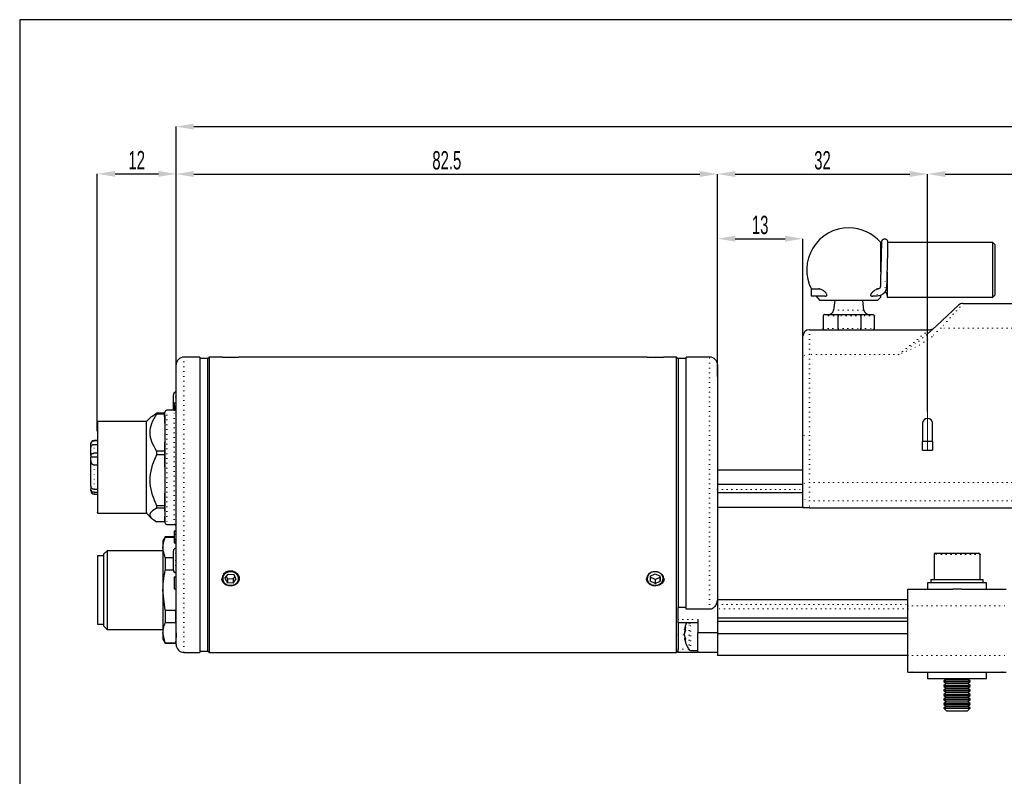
# Model space of a CAD drawing. Header units: millimetres. Extents: x 113 to 1343, y 162 to 690.
# Tile 7 of 46: x 113 to 263, y 573 to 688. Entities that reach past the tile are written whole.
import ezdxf

# ---------------------------------------------------------------- set-up
doc = ezdxf.new("R2010")
doc.units = ezdxf.units.MM
doc.header["$PDSIZE"] = -1
doc.linetypes.add('DOT2', pattern=[0.635, 0, -0.635])
doc.layers.add('LINEE_SOTTILI', color=7, linetype='Continuous')
doc.styles.add('SLDTEXTSTYLE2', font='TXT', dxfattribs={"width": 0.605})
doc.dimstyles.new('SLDDIMSTYLE0', dxfattribs={"dimtxt": 2.8, "dimasz": 2.7, "dimexe": 0, "dimexo": 0.0625, "dimgap": 0.7, "dimtad": 1, "dimrnd": 1e-09, "dimzin": 12, "dimdsep": 46, "dimtxsty": 'SLDTEXTSTYLE2', "dimsah": 1, "dimcen": 0.09, "dimadec": 0, "dimazin": 3, "dimtfac": 1, "dimtdec": 3, "dimtofl": 0, "dimtmove": 0, "dimatfit": 3, "dimfxl": 1, "dimfrac": 2, "dimtolj": 1, "dimtzin": 12, "dimarcsym": 0})

# ---------------------------------------------------------------- blocks, each defined once
blk = doc.blocks.new('*D182')
at = {"layer": 'Defpoints', "color": 0}
for p in [(351.47, 664.76), (251.47, 628.52), (351.47, 628.52)]:
    blk.add_point(p, dxfattribs=at)
at = {"layer": 'LINEE_SOTTILI', "color": 0, "lineweight": -2}
for p, q in [((251.47, 628.59), (251.47, 664.76)), ((254.17, 664.76), (348.77, 664.76)), ((351.47, 628.59), (351.47, 664.76))]:
    blk.add_line(p, q, dxfattribs=at)
at = {"layer": 'LINEE_SOTTILI', "color": 0}
for points in [[(254.17, 665.21), (254.17, 664.31), (251.47, 664.76)], [(348.77, 664.31), (348.77, 665.21), (351.47, 664.76)]]:
    blk.add_solid(points, dxfattribs=at)
at = {"layer": 'LINEE_SOTTILI', "color": 0, "insert": (301.47, 668.26), "char_height": 2.8, "attachment_point": 2, "style": 'SLDTEXTSTYLE2'}
blk.add_mtext('\\A1;100', dxfattribs=at)
blk = doc.blocks.new('*D183')
at = {"layer": 'Defpoints', "color": 0}
for p in [(251.47, 664.76), (219.47, 635.67), (251.47, 628.52)]:
    blk.add_point(p, dxfattribs=at)
at = {"layer": 'LINEE_SOTTILI', "color": 0, "lineweight": -2}
for p, q in [((219.47, 635.73), (219.47, 664.76)), ((222.17, 664.76), (248.77, 664.76)), ((251.47, 628.59), (251.47, 664.76))]:
    blk.add_line(p, q, dxfattribs=at)
at = {"layer": 'LINEE_SOTTILI', "color": 0}
for points in [[(222.17, 665.21), (222.17, 664.31), (219.47, 664.76)], [(248.77, 664.31), (248.77, 665.21), (251.47, 664.76)]]:
    blk.add_solid(points, dxfattribs=at)
at = {"layer": 'LINEE_SOTTILI', "color": 0, "insert": (235.47, 668.26), "char_height": 2.8, "attachment_point": 2, "style": 'SLDTEXTSTYLE2'}
blk.add_mtext('\\A1;32', dxfattribs=at)
blk = doc.blocks.new('*D185')
at = {"layer": 'Defpoints', "color": 0}
for p in [(136.97, 664.79), (136.97, 635.67), (124.97, 625.53)]:
    blk.add_point(p, dxfattribs=at)
at = {"layer": 'LINEE_SOTTILI', "color": 0, "lineweight": -2}
for p, q in [((124.97, 625.59), (124.97, 664.79)), ((127.67, 664.79), (134.27, 664.79)), ((136.97, 635.73), (136.97, 664.79))]:
    blk.add_line(p, q, dxfattribs=at)
at = {"layer": 'LINEE_SOTTILI', "color": 0}
for points in [[(127.67, 665.24), (127.67, 664.34), (124.97, 664.79)], [(134.27, 664.34), (134.27, 665.24), (136.97, 664.79)]]:
    blk.add_solid(points, dxfattribs=at)
at = {"layer": 'LINEE_SOTTILI', "color": 0, "insert": (130.97, 668.29), "char_height": 2.8, "attachment_point": 2, "style": 'SLDTEXTSTYLE2'}
blk.add_mtext('\\A1;12', dxfattribs=at)
blk = doc.blocks.new('*D186')
at = {"layer": 'Defpoints', "color": 0}
for p in [(219.47, 664.76), (136.97, 635.67), (219.47, 633.87)]:
    blk.add_point(p, dxfattribs=at)
at = {"layer": 'LINEE_SOTTILI', "color": 0, "lineweight": -2}
for p, q in [((136.97, 635.73), (136.97, 664.76)), ((139.67, 664.76), (216.77, 664.76)), ((219.47, 633.93), (219.47, 664.76))]:
    blk.add_line(p, q, dxfattribs=at)
at = {"layer": 'LINEE_SOTTILI', "color": 0}
for points in [[(139.67, 665.21), (139.67, 664.31), (136.97, 664.76)], [(216.77, 664.31), (216.77, 665.21), (219.47, 664.76)]]:
    blk.add_solid(points, dxfattribs=at)
at = {"layer": 'LINEE_SOTTILI', "color": 0, "insert": (178.22, 668.26), "char_height": 2.8, "attachment_point": 2, "style": 'SLDTEXTSTYLE2'}
blk.add_mtext('\\A1;82.5', dxfattribs=at)
blk = doc.blocks.new('*D187')
at = {"layer": 'Defpoints', "color": 0}
for p in [(422.47, 671.99), (136.97, 635.67), (422.47, 619.54)]:
    blk.add_point(p, dxfattribs=at)
at = {"layer": 'LINEE_SOTTILI', "color": 0, "lineweight": -2}
for p, q in [((136.97, 635.73), (136.97, 671.99)), ((139.67, 671.99), (419.77, 671.99)), ((422.47, 619.6), (422.47, 671.99))]:
    blk.add_line(p, q, dxfattribs=at)
at = {"layer": 'LINEE_SOTTILI', "color": 0}
for points in [[(139.67, 672.44), (139.67, 671.54), (136.97, 671.99)], [(419.77, 671.54), (419.77, 672.44), (422.47, 671.99)]]:
    blk.add_solid(points, dxfattribs=at)
at = {"layer": 'LINEE_SOTTILI', "color": 0, "insert": (279.72, 675.49), "char_height": 2.8, "attachment_point": 2, "style": 'SLDTEXTSTYLE2'}
blk.add_mtext('\\A1;285.5', dxfattribs=at)
blk = doc.blocks.new('*D188')
at = {"layer": 'Defpoints', "color": 0}
for p in [(232.47, 654.91), (232.47, 640.04), (219.47, 635.67)]:
    blk.add_point(p, dxfattribs=at)
at = {"layer": 'LINEE_SOTTILI', "color": 0, "lineweight": -2}
for p, q in [((219.47, 635.73), (219.47, 654.91)), ((222.17, 654.91), (229.77, 654.91)), ((232.47, 640.1), (232.47, 654.91))]:
    blk.add_line(p, q, dxfattribs=at)
at = {"layer": 'LINEE_SOTTILI', "color": 0}
for points in [[(222.17, 655.36), (222.17, 654.46), (219.47, 654.91)], [(229.77, 654.46), (229.77, 655.36), (232.47, 654.91)]]:
    blk.add_solid(points, dxfattribs=at)
at = {"layer": 'LINEE_SOTTILI', "color": 0, "insert": (225.97, 658.41), "char_height": 2.8, "attachment_point": 2, "style": 'SLDTEXTSTYLE2'}
blk.add_mtext('\\A1;13', dxfattribs=at)

msp = doc.modelspace()

# ---------------------------------------------------------------- linework, layer by layer
at = {"color": 7, "linetype": 'Continuous', "lineweight": 25}
for p, q in [((244.345, 650.164), (244.345, 654.314)), ((261.423, 654.314), (245.446, 654.314)), ((261.723, 654.014), (261.423, 654.314)), ((261.423, 650.164), (261.423, 654.314)), ((261.723, 654.014), (261.723, 650.164)), ((244.345, 649.838), (244.345, 650.164)), ((245.345, 649.826), (245.345, 646.014)), ((261.423, 646.014), (261.423, 650.164)), ((261.723, 650.164), (261.723, 646.314)), ((244.311, 648.593), (244.285, 647.636)), ((245.284, 647.609), (245.311, 648.565)), ((235, 647.214), (233.76, 647.214)), ((233.76, 647.214), (233.76, 646.214)), ((233.76, 646.214), (235.852, 646.214)), ((234.437, 646.214), (235.075, 645.514)), ((243.87, 645.514), (235.075, 645.514)), ((237.332, 645.514), (237.157, 644.042)), ((241.789, 644.042), (241.614, 645.514)), ((243.093, 646.214), (243.785, 646.214)), ((244.345, 646.014), (244.345, 646.264)), ((245.345, 646.014), (261.423, 646.014)), ((261.423, 646.014), (261.723, 646.314)), ((252.823, 641.642), (256.185, 644.769)), ((256.866, 645.037), (269.473, 645.037)), ((235.573, 643.137), (235.573, 641.237)), ((235.773, 643.337), (237.9, 643.337)), ((237.859, 641.237), (237.859, 643.137)), ((237.9, 643.337), (241.245, 643.337)), ((241.245, 643.337), (243.173, 643.337)), ((241.298, 643.137), (241.298, 641.237)), ((243.373, 641.237), (243.373, 643.137)), ((233.473, 641.037), (251.78, 641.037)), ((251.424, 640.34), (252.823, 641.642)), ((232.473, 636.91), (232.473, 640.037)), ((140.573, 636.867), (138.173, 636.867)), ((140.573, 636.867), (140.573, 591.867)), ((141.773, 636.667), (140.573, 636.667)), ((142.023, 636.867), (141.773, 636.617)), ((141.773, 636.667), (141.773, 592.067)), ((144.038, 636.867), (142.023, 636.867)), ((142.023, 636.867), (142.023, 614.367)), ((144.053, 636.867), (146.492, 636.867)), ((208.738, 636.867), (146.523, 636.867)), ((208.753, 636.867), (211.146, 636.867)), ((211.146, 636.867), (211.192, 636.867)), ((213.223, 636.867), (211.223, 636.867)), ((213.473, 636.617), (213.223, 636.867)), ((213.223, 591.867), (213.223, 636.867)), ((214.673, 636.667), (213.473, 636.667)), ((213.473, 636.667), (213.473, 598.731)), ((218.273, 636.867), (214.673, 636.867)), ((214.673, 598.447), (214.673, 636.867)), ((232.473, 624.937), (232.473, 636.91)), ((136.973, 593.067), (136.973, 635.667)), ((219.473, 635.667), (219.473, 600.193)), ((136.573, 629.617), (136.573, 631.143)), ((136.952, 631.542), (136.973, 631.543)), ((136.673, 628.767), (135.573, 628.767)), ((136.573, 628.767), (136.573, 629.617)), ((136.673, 629.886), (136.973, 629.886)), ((136.673, 629.444), (136.973, 629.444)), ((136.673, 629.356), (136.973, 629.356)), ((136.673, 629.155), (136.973, 629.155)), ((136.673, 628.792), (136.794, 628.792)), ((133.248, 627.837), (132.473, 627.062)), ((133.254, 627.831), (133.978, 628.346)), ((133.978, 628.346), (133.978, 628.198)), ((135.185, 628.346), (133.978, 628.346)), ((135.185, 628.198), (133.978, 628.198)), ((135.185, 628.346), (135.185, 628.198)), ((135.229, 627.831), (135.185, 628.346)), ((135.185, 628.198), (135.273, 625.37)), ((135.273, 627.567), (135.249, 627.833)), ((135.273, 628.29), (135.273, 628.467)), ((135.273, 628.045), (135.273, 611.667)), ((251.523, 627.508), (251.423, 627.508)), ((132.473, 627.067), (124.973, 627.067)), ((250.723, 626.859), (250.723, 624.019)), ((252.223, 624.019), (252.223, 626.859)), ((124.973, 624.142), (124.473, 624.142)), ((135.273, 625.37), (135.185, 622.541)), ((232.473, 617.396), (232.473, 624.937)), ((123.973, 623.123), (123.973, 623.489)), ((124.973, 624.122), (124.473, 624.122)), ((124.473, 623.527), (124.973, 623.527)), ((250.723, 622.684), (250.723, 624.019)), ((252.223, 624.019), (250.723, 624.019)), ((250.723, 622.684), (252.223, 622.684)), ((252.223, 624.019), (252.223, 622.684)), ((123.973, 621.854), (123.973, 621.64)), ((123.973, 621.099), (123.973, 621.64)), ((124.973, 621.64), (123.973, 621.64)), ((124.973, 622.219), (124.473, 622.219)), ((135.185, 622.541), (133.978, 622.541)), ((133.978, 622.541), (133.978, 621.989)), ((135.185, 621.989), (133.978, 621.989)), ((135.185, 622.541), (135.185, 621.989)), ((135.185, 621.989), (135.273, 618.125)), ((124.473, 620.466), (124.973, 620.466)), ((232.473, 619.637), (219.473, 619.637)), ((135.273, 618.125), (135.185, 614.262)), ((123.973, 616.928), (123.973, 616.717)), ((124.473, 616.751), (124.973, 616.751)), ((232.473, 617.452), (219.473, 617.452)), ((232.473, 615.859), (232.473, 617.396)), ((124.473, 616.274), (124.973, 616.274)), ((124.473, 615.992), (124.973, 615.992)), ((232.473, 616.187), (219.473, 616.187)), ((232.473, 614.067), (232.473, 615.859)), ((133.978, 614.262), (135.185, 614.262)), ((133.978, 614.262), (133.978, 613.857)), ((135.185, 613.857), (133.978, 613.857)), ((135.185, 614.262), (135.185, 613.857)), ((135.185, 613.857), (135.273, 612.822)), ((142.023, 614.367), (142.023, 591.867)), ((232.481, 613.972), (219.473, 613.972)), ((233.473, 613.887), (232.502, 613.887)), ((233.473, 613.887), (269.473, 613.887)), ((124.973, 613.067), (132.473, 613.067)), ((132.473, 613.071), (133.248, 612.296)), ((135.229, 612.302), (135.185, 611.787)), ((135.249, 612.3), (135.273, 612.567)), ((135.185, 611.787), (133.978, 611.787)), ((135.573, 611.367), (136.673, 611.367)), ((135.319, 609.467), (134.973, 608.867)), ((136.673, 609.467), (135.319, 609.467)), ((135.319, 609.467), (135.319, 609.391)), ((136.673, 609.391), (135.319, 609.391)), ((136.673, 610.39), (136.973, 610.39)), ((136.673, 610.367), (136.973, 610.367)), ((136.673, 609.87), (136.973, 609.87)), ((136.673, 609.131), (136.973, 609.131)), ((134.973, 608.867), (134.973, 607.862)), ((134.973, 607.862), (134.973, 601.367)), ((136.673, 608.797), (136.673, 608.567)), ((136.673, 608.797), (136.973, 608.797)), ((136.673, 608.567), (136.973, 608.567)), ((136.673, 608.544), (136.973, 608.544)), ((136.973, 607.743), (136.952, 607.742)), ((125.973, 606.567), (124.973, 606.567)), ((124.973, 606.567), (124.973, 596.167)), ((126.473, 607.367), (125.973, 606.867)), ((125.973, 595.867), (125.973, 606.867)), ((134.973, 607.367), (126.473, 607.367)), ((126.473, 607.367), (126.473, 595.367)), ((135.319, 606.332), (135.319, 604.426)), ((135.319, 606.332), (136.573, 606.332)), ((136.573, 605.867), (136.573, 607.343)), ((252.473, 606.787), (252.473, 602.987)), ((252.673, 606.987), (259.234, 606.987)), ((259.234, 606.987), (259.273, 606.987)), ((259.473, 602.987), (259.473, 606.787)), ((136.573, 604.391), (136.573, 605.867)), ((136.573, 604.426), (135.319, 604.426)), ((136.673, 603.367), (136.673, 601.567)), ((136.673, 603.367), (136.973, 603.367)), ((136.952, 603.991), (136.973, 603.99)), ((144.409, 603.173), (144.897, 603.793)), ((144.409, 603.173), (144.784, 602.497)), ((144.605, 603.421), (144.784, 603.097)), ((144.897, 603.793), (145.761, 603.736)), ((145.648, 603.041), (145.941, 603.412)), ((146.136, 603.06), (145.761, 603.736)), ((209.228, 603.5), (209.217, 602.75)), ((209.962, 602.967), (209.226, 603.345)), ((209.228, 603.5), (209.984, 603.867)), ((209.962, 602.967), (210.717, 603.333)), ((209.984, 603.867), (210.728, 603.483)), ((210.717, 603.333), (210.719, 603.488)), ((210.717, 602.733), (210.728, 603.483)), ((210.717, 603.333), (210.717, 602.733)), ((144.784, 603.097), (144.784, 602.497)), ((145.648, 603.041), (144.784, 603.097)), ((145.648, 602.441), (144.784, 602.497)), ((145.648, 602.441), (146.136, 603.06)), ((145.648, 603.041), (145.648, 602.441)), ((209.962, 602.367), (209.217, 602.75)), ((209.962, 602.967), (209.962, 602.367)), ((209.962, 602.367), (210.717, 602.733)), ((251.473, 602.487), (251.473, 601.487)), ((251.513, 602.487), (251.473, 602.487)), ((260.473, 602.487), (251.513, 602.487)), ((251.973, 602.987), (251.973, 602.487)), ((251.973, 602.987), (259.973, 602.987)), ((259.973, 602.487), (259.973, 602.987)), ((260.473, 601.487), (260.473, 602.487)), ((135.319, 598.307), (134.973, 601.367)), ((134.973, 601.367), (134.973, 594.871)), ((136.673, 601.567), (136.973, 601.567)), ((219.473, 600.193), (219.473, 596.643)), ((248.473, 598.987), (248.473, 601.487)), ((248.473, 601.487), (255.304, 601.487)), ((256.642, 601.487), (255.304, 601.487)), ((256.642, 601.487), (263.473, 601.487)), ((214.673, 598.731), (213.473, 598.731)), ((213.473, 596.867), (213.473, 598.731)), ((248.473, 599.876), (219.473, 599.876)), ((248.473, 591.387), (248.473, 598.987)), ((135.319, 598.307), (136.941, 598.307)), ((135.319, 598.307), (135.319, 596.401)), ((136.941, 596.401), (136.941, 598.307)), ((218.273, 598.447), (214.673, 598.447)), ((124.973, 596.167), (125.973, 596.167)), ((125.973, 595.867), (126.473, 595.367)), ((136.941, 596.401), (135.319, 596.401)), ((213.473, 596.367), (213.473, 596.867)), ((216.473, 596.367), (213.473, 596.367)), ((213.473, 596.35), (213.473, 594.309)), ((216.473, 596.867), (216.473, 594.867)), ((248.473, 597.093), (219.473, 597.093)), ((219.473, 596.643), (219.473, 596.588)), ((248.473, 596.588), (219.473, 596.588)), ((219.473, 596.588), (219.473, 594.683)), ((126.473, 595.367), (134.973, 595.367)), ((135.319, 593.342), (134.973, 594.871)), ((134.973, 594.871), (134.973, 593.867)), ((136.973, 594.871), (136.941, 593.342)), ((213.473, 594.309), (213.473, 592.367)), ((214.427, 595.316), (214.427, 595.344)), ((214.427, 595.316), (214.575, 595.308)), ((214.427, 594.875), (214.427, 594.742)), ((214.427, 594.498), (214.427, 594.742)), ((219.473, 594.867), (216.473, 594.867)), ((216.473, 591.867), (216.473, 594.867)), ((248.473, 594.683), (219.473, 594.683)), ((219.473, 594.683), (219.473, 591.387)), ((134.973, 593.867), (135.319, 593.267)), ((135.319, 593.342), (136.941, 593.342)), ((135.319, 593.342), (135.319, 593.267)), ((135.319, 593.267), (136.941, 593.267)), ((136.941, 593.267), (136.973, 593.867)), ((136.941, 593.267), (136.941, 593.342)), ((214.427, 594.057), (214.553, 594.064)), ((214.427, 594.057), (214.427, 594.03)), ((214.56, 594.041), (214.427, 594.032)), ((138.173, 591.867), (140.573, 591.867)), ((140.573, 592.067), (141.773, 592.067)), ((141.773, 592.117), (142.023, 591.867)), ((142.023, 591.867), (213.223, 591.867)), ((213.223, 591.867), (213.473, 592.117)), ((213.473, 591.867), (213.473, 592.367)), ((216.473, 591.867), (213.473, 591.867)), ((215.368, 592.187), (216.473, 592.187)), ((219.473, 591.867), (216.473, 591.867)), ((248.473, 591.387), (219.473, 591.387)), ((248.473, 588.887), (248.473, 591.387)), ((248.473, 588.887), (255.304, 588.887)), ((249.092, 588.855), (249.075, 588.887)), ((249.152, 588.887), (249.092, 588.855)), ((251.473, 588.887), (251.473, 587.887)), ((255.304, 588.887), (256.642, 588.887)), ((256.642, 588.887), (263.473, 588.887)), ((260.473, 587.887), (260.473, 588.887)), ((262.854, 588.855), (262.794, 588.887)), ((262.871, 588.887), (262.854, 588.855)), ((251.473, 587.887), (260.473, 587.887)), ((254.363, 587.806), (253.973, 587.533)), ((253.973, 587.533), (253.973, 587.39)), ((253.973, 587.533), (255.666, 587.533)), ((253.973, 587.39), (254.363, 587.117)), ((253.973, 587.39), (255.666, 587.39)), ((254.363, 587.117), (253.973, 586.844)), ((253.973, 586.844), (253.973, 586.702)), ((253.973, 586.844), (255.666, 586.844)), ((253.973, 586.702), (254.363, 586.429)), ((253.973, 586.702), (255.666, 586.702)), ((254.247, 587.887), (254.363, 587.806)), ((254.363, 587.806), (255.726, 587.806)), ((254.363, 587.117), (255.726, 587.117)), ((255.666, 587.533), (257.973, 587.533)), ((255.666, 587.39), (257.973, 587.39)), ((255.666, 586.844), (257.973, 586.844)), ((255.666, 586.702), (257.973, 586.702)), ((255.726, 587.806), (257.583, 587.806)), ((255.726, 587.117), (257.583, 587.117)), ((257.583, 587.806), (257.698, 587.887)), ((257.973, 587.533), (257.583, 587.806)), ((257.583, 587.117), (257.973, 587.39)), ((257.973, 586.844), (257.583, 587.117)), ((257.583, 586.429), (257.973, 586.702)), ((257.973, 587.39), (257.973, 587.533)), ((257.973, 586.702), (257.973, 586.844)), ((254.363, 586.429), (253.973, 586.156)), ((253.973, 586.156), (253.973, 586.014)), ((253.973, 586.156), (255.666, 586.156)), ((253.973, 586.014), (254.363, 585.74)), ((253.973, 586.014), (255.666, 586.014)), ((254.363, 585.74), (253.973, 585.467)), ((253.973, 585.467), (253.973, 585.325)), ((253.973, 585.467), (255.666, 585.467)), ((253.973, 585.325), (254.363, 585.052)), ((253.973, 585.325), (255.666, 585.325)), ((254.363, 586.429), (255.726, 586.429)), ((254.363, 585.74), (255.726, 585.74)), ((255.666, 586.156), (257.973, 586.156)), ((255.666, 586.014), (257.973, 586.014)), ((255.666, 585.467), (257.973, 585.467)), ((255.666, 585.325), (257.973, 585.325)), ((255.726, 586.429), (257.583, 586.429)), ((255.726, 585.74), (257.583, 585.74)), ((257.973, 586.156), (257.583, 586.429)), ((257.583, 585.74), (257.973, 586.014)), ((257.973, 585.467), (257.583, 585.74)), ((257.583, 585.052), (257.973, 585.325)), ((257.973, 586.014), (257.973, 586.156)), ((257.973, 585.325), (257.973, 585.467)), ((254.363, 585.052), (253.973, 584.779)), ((253.973, 584.779), (253.973, 584.637)), ((253.973, 584.779), (255.666, 584.779)), ((253.973, 584.637), (254.363, 584.364)), ((253.973, 584.637), (255.666, 584.637)), ((254.363, 584.364), (253.973, 584.09)), ((253.973, 584.09), (253.973, 583.948)), ((253.973, 584.09), (255.666, 584.09)), ((253.973, 583.948), (254.363, 583.675)), ((253.973, 583.948), (255.666, 583.948)), ((254.363, 583.675), (253.973, 583.402)), ((254.363, 585.052), (255.726, 585.052)), ((254.363, 584.364), (255.726, 584.364)), ((254.363, 583.675), (255.726, 583.675)), ((255.666, 584.779), (257.973, 584.779)), ((255.666, 584.637), (257.973, 584.637)), ((255.666, 584.09), (257.973, 584.09)), ((255.666, 583.948), (257.973, 583.948)), ((255.726, 585.052), (257.583, 585.052)), ((255.726, 584.364), (257.583, 584.364)), ((255.726, 583.675), (257.583, 583.675)), ((257.973, 584.779), (257.583, 585.052)), ((257.583, 584.364), (257.973, 584.637)), ((257.973, 584.09), (257.583, 584.364)), ((257.583, 583.675), (257.973, 583.948)), ((257.973, 583.402), (257.583, 583.675)), ((257.973, 584.637), (257.973, 584.779)), ((257.973, 583.948), (257.973, 584.09)), ((253.973, 583.402), (253.973, 583.377)), ((253.973, 583.402), (255.666, 583.402)), ((253.973, 583.377), (254.363, 582.987)), ((253.973, 583.377), (257.949, 583.377)), ((254.363, 582.987), (257.564, 582.987)), ((255.666, 583.402), (257.973, 583.402)), ((257.564, 582.987), (257.583, 582.987)), ((257.583, 582.987), (257.973, 583.377)), ((257.949, 583.377), (257.973, 583.377)), ((257.973, 583.377), (257.973, 583.402))]:
    msp.add_line(p, q, dxfattribs=at)
at = {"color": 7, "linetype": 'DOT2', "lineweight": 18}
for p, q in [((243.785, 647.214), (243.785, 646.214)), ((237.157, 644.042), (241.789, 644.042)), ((256.866, 645.037), (253.504, 641.284)), ((237.859, 643.137), (235.573, 643.137)), ((241.298, 643.137), (237.859, 643.137)), ((243.373, 643.137), (241.298, 643.137)), ((233.473, 641.037), (233.473, 637.284)), ((235.573, 641.237), (237.859, 641.237)), ((237.859, 641.237), (241.298, 641.237)), ((241.298, 641.237), (243.373, 641.237)), ((247.073, 637.284), (251.78, 641.037)), ((253.504, 641.284), (252.105, 639.982)), ((269.473, 641.284), (253.504, 641.284)), ((138.173, 636.867), (138.173, 591.867)), ((218.273, 598.447), (218.273, 636.867)), ((233.473, 637.284), (233.473, 624.937)), ((247.073, 637.284), (233.473, 637.284)), ((136.952, 631.542), (136.952, 629.867)), ((135.573, 628.767), (135.573, 611.367)), ((136.673, 629.617), (136.573, 629.617)), ((136.673, 611.367), (136.673, 628.767)), ((233.473, 624.937), (232.473, 624.937)), ((233.473, 624.937), (233.473, 617.77)), ((124.473, 624.122), (124.473, 624.116)), ((219.473, 616.687), (232.473, 616.687)), ((233.473, 617.77), (233.473, 614.952)), ((233.473, 617.77), (269.473, 617.77)), ((233.473, 614.952), (269.473, 614.952)), ((233.473, 614.952), (233.473, 613.887)), ((136.952, 607.742), (136.952, 605.867)), ((259.473, 606.787), (252.473, 606.787)), ((136.952, 605.867), (136.952, 603.991)), ((219.473, 599.191), (248.473, 599.191)), ((248.473, 598.987), (263.473, 598.987)), ((248.473, 598.532), (219.473, 598.532)), ((213.473, 596.867), (216.473, 596.867)), ((215.176, 596.203), (215.176, 596.367)), ((215.176, 592.282), (215.176, 596.203)), ((215.368, 596.263), (215.368, 596.367)), ((215.368, 592.187), (215.368, 596.263)), ((213.473, 594.567), (214.427, 594.567)), ((213.473, 592.367), (215.114, 592.367)), ((248.473, 591.387), (263.473, 591.387))]:
    msp.add_line(p, q, dxfattribs=at)
msp.add_lwpolyline([(113.142, 688.279), (113.142, 457.708), (536.61, 457.708), (536.61, 688.279)], close=True)
at = {"color": 7, "linetype": 'Continuous', "lineweight": 25, "flags": 128}
for points in [[(244.433, 653.78), (244.383, 653.872), (244.345, 654.064)], [(144.161, 603.811), (144.536, 604.129), (145.023, 604.299), (145.548, 604.294), (146.032, 604.116), (146.399, 603.791), (146.596, 603.369), (146.59, 602.914), (146.385, 602.496), (146.009, 602.177), (145.522, 602.007), (144.997, 602.012), (144.514, 602.19), (144.146, 602.515), (143.95, 602.937), (143.93, 603.066)], [(144.585, 602.244), (145.023, 602.083), (145.499, 602.079), (145.94, 602.233), (146.28, 602.521), (146.466, 602.9), (146.471, 603.312), (146.293, 603.695), (145.96, 603.989), (145.523, 604.15), (145.047, 604.154), (144.605, 604.001), (144.266, 603.712), (144.079, 603.333), (144.074, 602.921), (144.252, 602.539), (144.585, 602.244)], [(211.319, 603.159), (211.269, 602.837), (211.03, 602.432), (210.631, 602.136), (210.131, 601.995), (209.608, 602.031), (209.139, 602.237), (208.798, 602.583), (208.636, 603.016), (208.627, 603.122)], [(208.909, 602.6), (209.218, 602.287), (209.642, 602.1), (210.116, 602.068), (210.569, 602.195), (210.931, 602.463), (211.147, 602.83), (211.184, 603.241), (211.037, 603.633), (210.727, 603.946), (210.303, 604.133), (209.829, 604.165), (209.377, 604.038), (209.015, 603.77), (208.799, 603.403), (208.762, 602.992), (208.909, 602.6)]]:
    msp.add_lwpolyline(points, dxfattribs=at)
at = {"color": 7, "linetype": 'DOT2', "lineweight": 18, "flags": 128}
for points in [[(244.311, 648.593), (244.32, 648.558), (244.392, 648.491), (244.528, 648.438), (244.708, 648.406), (244.903, 648.4), (245.084, 648.422), (245.223, 648.468), (245.3, 648.53), (245.311, 648.567)], [(244.285, 647.636), (244.293, 647.601), (244.366, 647.535), (244.502, 647.481), (244.681, 647.449), (244.876, 647.444), (245.057, 647.465), (245.197, 647.511), (245.274, 647.574), (245.284, 647.609)], [(253.504, 641.284), (253.39, 641.385), (253.279, 641.473), (253.174, 641.546), (253.078, 641.603), (252.992, 641.642), (252.92, 641.661), (252.863, 641.661), (252.823, 641.642)], [(252.105, 639.982), (251.991, 640.083), (251.88, 640.171), (251.775, 640.244), (251.678, 640.301), (251.593, 640.34), (251.521, 640.359), (251.464, 640.359), (251.424, 640.34)], [(233.473, 637.284), (233.278, 637.277), (233.09, 637.256), (232.917, 637.221), (232.766, 637.175), (232.641, 637.118), (232.549, 637.053), (232.492, 636.983), (232.473, 636.91)], [(233.473, 617.77), (233.278, 617.763), (233.09, 617.742), (232.917, 617.707), (232.766, 617.661), (232.641, 617.604), (232.549, 617.539), (232.492, 617.469), (232.473, 617.396)]]:
    msp.add_lwpolyline(points, dxfattribs=at)
at = {"color": 7, "linetype": 'Continuous', "lineweight": 25}
for centre, radius, start, end in [((239.473, 650.164), 6.4, 90, 207.44762), ((239.473, 650.164), 6.4, 40.4239, 90), ((244.845, 646.264), 0.5, 0, 81.16622), ((239.473, 650.164), 6.4, 313.40101, 319.5761), ((236.362, 644.137), 0.8, 270, 353.21671), ((242.583, 644.137), 0.8, 186.78329, 270), ((256.866, 644.037), 1, 90, 132.92997), ((235.773, 643.137), 0.2, 90, 180), ((243.173, 643.137), 0.2, 0, 90), ((233.473, 640.037), 1, 90, 180), ((235.773, 641.237), 0.2, 180, 270), ((243.173, 641.237), 0.2, 270, 0), ((251.78, 642.037), 1, 270, 312.92997), ((138.173, 635.667), 1.2, 90, 180), ((145.273, 659.347), 22.515, 266.85645, 273.18251), ((209.973, 659.347), 22.515, 266.85645, 273.18251), ((218.273, 635.667), 1.2, 0, 90), ((136.973, 631.143), 0.4, 93, 180), ((135.573, 628.467), 0.3, 90, 180), ((136.673, 629.067), 0.3, 270, 0), ((251.398, 626.832), 0.676, 87.91798, 177.75439), ((251.547, 626.832), 0.676, 2.24561, 92.08202), ((124.473, 623.642), 0.5, 90, 180), ((124.473, 616.492), 0.5, 180, 270), ((135.573, 611.667), 0.3, 180, 270), ((136.673, 611.067), 0.3, 0, 90), ((136.973, 607.343), 0.4, 93, 180), ((252.673, 606.787), 0.2, 90, 180), ((259.273, 606.787), 0.2, 0, 90), ((136.973, 604.391), 0.4, 180, 267), ((218.373, 594.687), 4, 155.16541, 170.54502), ((216.15, 594.935), 1.764, 153.21028, 167.5161), ((217.22, 595.443), 2.661, 173.80538, 186.19462), ((216.905, 594.432), 2.517, 157.78683, 169.87942), ((216.15, 594.36), 1.764, 153.21028, 167.5161), ((216.905, 594.941), 2.517, 190.12058, 202.21317), ((138.173, 593.067), 1.2, 180, 270), ((216.905, 594.474), 2.517, 190.12058, 202.21317), ((218.373, 594.687), 4, 189.45498, 216.94613), ((216.318, 593.756), 1.759, 172.37905, 187.62095), ((215.368, 592.427), 0.24, 216.94613, 270)]:
    msp.add_arc(centre, radius, start, end, dxfattribs=at)
at = {"color": 7, "linetype": 'DOT2', "lineweight": 18}
msp.add_arc((233.428, 615.908), 0.957, 182.95214, 272.67534, dxfattribs=at)
at = {"color": 7, "linetype": 'Continuous', "lineweight": 25}
msp.add_ellipse((233.473, 614.067), major_axis=(1, 0), ratio=0.7524873, start_param=3.1415927, end_param=3.3832242, dxfattribs=at)
for points, knots in [([(244.449, 654.33), (244.449, 654.331), (244.449, 654.334), (244.449, 654.259), (244.446, 654.027), (244.435, 653.499), (244.417, 652.719), (244.394, 651.758), (244.367, 650.688), (244.339, 649.599), (244.32, 648.92), (244.311, 648.593)], [0, 0, 0, 0, 0.0089747, 0.0662937, 0.1794979, 0.3149848, 0.4535276, 0.5924629, 0.7314845, 0.8705317, 1, 1, 1, 1]), ([(245.311, 648.565), (245.316, 648.746), (245.33, 649.273), (245.355, 650.205), (245.383, 651.3), (245.408, 652.318), (245.428, 653.186), (245.443, 653.85), (245.448, 654.193), (245.449, 654.32), (245.449, 654.356), (245.448, 654.393), (245.441, 654.443), (245.425, 654.515), (245.374, 654.634), (245.261, 654.76), (245.095, 654.844), (244.916, 654.865), (244.751, 654.824), (244.627, 654.746), (244.545, 654.658), (244.495, 654.573), (244.469, 654.502), (244.458, 654.455), (244.453, 654.428), (244.45, 654.407), (244.448, 654.382), (244.445, 654.329), (244.439, 654.207), (244.43, 653.928), (244.426, 653.809)], [0, 0, 0, 0, 0.0491239, 0.1432162, 0.2374959, 0.3317803, 0.426078, 0.5204127, 0.6148718, 0.662497, 0.6877049, 0.6972233, 0.7011514, 0.7067439, 0.7174874, 0.7342513, 0.7491172, 0.7646418, 0.7797495, 0.7917885, 0.8019182, 0.8104296, 0.8172052, 0.8217244, 0.8250381, 0.82906, 0.8362356, 0.8557688, 0.9381404, 1, 1, 1, 1]), ([(235.699, 646.214), (235.758, 646.193), (235.889, 646.147), (236.033, 646.171), (236.119, 646.234), (236.148, 646.309), (236.133, 646.405), (236.075, 646.526), (235.943, 646.694), (235.705, 646.914), (235.405, 647.12), (235.131, 647.246), (234.954, 647.27), (234.863, 647.254), (234.84, 647.22), (234.836, 647.214)], [0, 0, 0, 0, 0.0801942, 0.1791382, 0.2250763, 0.2714267, 0.3115614, 0.3577076, 0.4259627, 0.5387345, 0.6984464, 0.8325202, 0.9200082, 0.985367, 1, 1, 1, 1]), ([(244.038, 647.253), (244.032, 647.256), (243.986, 647.278), (243.831, 647.246), (243.583, 647.144), (243.295, 646.954), (243.06, 646.753), (242.908, 646.579), (242.832, 646.454), (242.8, 646.354), (242.806, 646.276), (242.848, 646.211), (242.947, 646.163), (243.093, 646.152), (243.21, 646.196), (243.259, 646.214)], [0, 0, 0, 0, 0.0137182, 0.1084266, 0.2459851, 0.3884092, 0.5182854, 0.5907324, 0.6456834, 0.6874877, 0.729459, 0.7685926, 0.8304676, 0.9305881, 1, 1, 1, 1]), ([(243.785, 646.214), (243.917, 646.223), (244.238, 646.247), (244.711, 646.476), (245.103, 646.891), (245.264, 647.306), (245.28, 647.549), (245.284, 647.609)], [0, 0, 0, 0, 0.1721529, 0.4203831, 0.6715209, 0.9191967, 1, 1, 1, 1]), ([(244.285, 647.636), (244.281, 647.601), (244.271, 647.514), (244.197, 647.389), (244.08, 647.285), (243.984, 647.254), (243.945, 647.242)], [0, 0, 0, 0, 0.2194638, 0.533377, 0.8099504, 1, 1, 1, 1]), ([(237.9, 643.337), (237.899, 643.337), (237.896, 643.336), (237.888, 643.331), (237.877, 643.307), (237.867, 643.262), (237.86, 643.203), (237.859, 643.159), (237.859, 643.137)], [0, 0, 0, 0, 0.0132613, 0.15988, 0.3749623, 0.58484, 0.792379, 1, 1, 1, 1]), ([(241.298, 643.137), (241.297, 643.159), (241.296, 643.203), (241.288, 643.262), (241.275, 643.307), (241.26, 643.331), (241.25, 643.336), (241.245, 643.337), (241.245, 643.337)], [0, 0, 0, 0, 0.207621, 0.41516, 0.6250377, 0.84012, 0.9867387, 1, 1, 1, 1]), ([(237.859, 641.237), (237.859, 641.215), (237.86, 641.17), (237.867, 641.112), (237.877, 641.066), (237.888, 641.042), (237.896, 641.037), (237.899, 641.037), (237.9, 641.037)], [0, 0, 0, 0, 0.207621, 0.41516, 0.6250377, 0.84012, 0.9867387, 1, 1, 1, 1]), ([(241.245, 641.037), (241.245, 641.037), (241.25, 641.037), (241.26, 641.042), (241.275, 641.066), (241.288, 641.112), (241.296, 641.17), (241.297, 641.215), (241.298, 641.237)], [0, 0, 0, 0, 0.01326127, 0.15987997, 0.37496228, 0.58483998, 0.79237905, 1, 1, 1, 1]), ([(136.673, 629.886), (136.673, 629.881), (136.673, 629.871), (136.673, 629.772), (136.673, 629.613), (136.673, 629.5), (136.673, 629.444)], [0, 0, 0, 0, 0.2806821, 0.5598368, 0.7797106, 1, 1, 1, 1]), ([(136.673, 629.444), (136.673, 629.432), (136.673, 629.398), (136.673, 629.373), (136.673, 629.356)], [0, 0, 0, 0, 0.3544233, 1, 1, 1, 1]), ([(136.673, 629.356), (136.673, 629.325), (136.673, 629.273), (136.673, 629.238), (136.673, 629.204), (136.673, 629.171), (136.673, 629.155)], [0, 0, 0, 0, 0.33834019, 0.5589368, 0.77952842, 1, 1, 1, 1]), ([(136.673, 629.155), (136.673, 629.134), (136.673, 629.093), (136.673, 628.973), (136.673, 628.861), (136.673, 628.792)], [0, 0, 0, 0, 0.2812918, 0.5618855, 1, 1, 1, 1]), ([(133.978, 628.198), (133.688, 627.712), (133.15, 626.807), (132.898, 625.37), (133.15, 623.933), (133.688, 623.028), (133.978, 622.541)], [0, 0, 0, 0, 0.2686718, 0.5, 0.7313282, 1, 1, 1, 1]), ([(124.973, 626.947), (124.973, 626.948), (124.973, 626.95), (124.973, 625.739), (124.973, 623.665), (124.973, 621.001), (124.973, 618.212), (124.973, 615.682), (124.973, 613.893), (124.973, 613.021), (124.973, 613.153), (124.973, 613.186)], [0, 0, 0, 0, 0.0834457, 0.2084457, 0.3334457, 0.4584457, 0.5834457, 0.7084457, 0.8334457, 0.9584457, 1, 1, 1, 1]), ([(132.473, 613.186), (132.473, 613.153), (132.473, 613.021), (132.473, 613.893), (132.473, 615.682), (132.473, 618.212), (132.473, 621.001), (132.473, 623.665), (132.473, 625.739), (132.473, 626.95), (132.473, 626.948), (132.473, 626.947)], [0, 0, 0, 0, 0.0415543, 0.1665543, 0.2915543, 0.4165543, 0.5415543, 0.6665543, 0.7915543, 0.9165543, 1, 1, 1, 1]), ([(123.973, 623.489), (123.984, 623.624), (123.999, 623.798), (124.137, 623.982), (124.234, 624.06), (124.349, 624.112), (124.432, 624.119), (124.473, 624.122)], [0, 0, 0, 0, 0.4991924, 0.6470676, 0.7769135, 0.8924087, 1, 1, 1, 1]), ([(124.473, 623.527), (124.44, 623.526), (124.374, 623.523), (124.279, 623.501), (124.191, 623.467), (124.092, 623.407), (124.02, 623.329), (123.979, 623.239), (123.975, 623.188), (123.973, 623.162)], [0, 0, 0, 0, 0.12313761, 0.24735349, 0.37288276, 0.4999268, 0.73332258, 0.86263495, 1, 1, 1, 1]), ([(123.973, 621.854), (123.975, 621.88), (123.979, 621.93), (124.02, 622.02), (124.092, 622.099), (124.191, 622.159), (124.279, 622.193), (124.374, 622.215), (124.44, 622.217), (124.473, 622.219)], [0, 0, 0, 0, 0.1373407, 0.2666449, 0.5000729, 0.6270979, 0.7526208, 0.8768431, 1, 1, 1, 1]), ([(133.978, 621.989), (133.688, 621.325), (133.15, 620.088), (132.898, 618.125), (133.15, 616.163), (133.688, 614.926), (133.978, 614.262)], [0, 0, 0, 0, 0.2686718, 0.5, 0.7313282, 1, 1, 1, 1]), ([(123.973, 621.099), (123.984, 620.964), (123.999, 620.794), (124.129, 620.617), (124.219, 620.539), (124.313, 620.491), (124.403, 620.47), (124.45, 620.467), (124.473, 620.466)], [0, 0, 0, 0, 0.49905, 0.6323096, 0.7502456, 0.8743394, 0.9382959, 1, 1, 1, 1]), ([(123.973, 617.194), (123.975, 617.163), (123.979, 617.101), (124.021, 616.991), (124.113, 616.872), (124.276, 616.771), (124.408, 616.758), (124.473, 616.751)], [0, 0, 0, 0, 0.1374882, 0.2669725, 0.5009006, 0.7526433, 1, 1, 1, 1]), ([(123.973, 616.517), (123.973, 616.511), (123.973, 616.495), (123.973, 616.629), (123.973, 616.717)], [0, 0, 0, 0, 0.3364097, 1, 1, 1, 1]), ([(124.473, 616.274), (124.408, 616.28), (124.276, 616.294), (124.113, 616.395), (124.021, 616.513), (123.979, 616.624), (123.975, 616.685), (123.973, 616.717)], [0, 0, 0, 0, 0.24733028, 0.49909918, 0.73299471, 0.8624872, 1, 1, 1, 1]), ([(133.978, 613.857), (133.688, 613.679), (133.15, 613.348), (132.898, 612.822), (133.15, 612.296), (133.688, 611.965), (133.978, 611.787)], [0, 0, 0, 0, 0.26867182, 0.5, 0.73132818, 1, 1, 1, 1]), ([(134.973, 607.862), (135.013, 608.267), (135.064, 608.782), (135.274, 609.285), (135.319, 609.391)], [0, 0, 0, 0, 0.7877427, 1, 1, 1, 1]), ([(136.673, 610.367), (136.673, 610.361), (136.673, 610.349), (136.673, 610.218), (136.673, 610.048), (136.673, 609.929), (136.673, 609.87)], [0, 0, 0, 0, 0.2802814, 0.5593215, 0.7795177, 1, 1, 1, 1]), ([(136.673, 609.87), (136.673, 609.785), (136.673, 609.617), (136.673, 609.366), (136.673, 609.22), (136.673, 609.131)], [0, 0, 0, 0, 0.2789682, 0.5590034, 1, 1, 1, 1]), ([(136.673, 609.131), (136.673, 609.095), (136.673, 609.037), (136.673, 608.953), (136.673, 608.882), (136.673, 608.826), (136.673, 608.797)], [0, 0, 0, 0, 0.34003296, 0.56005259, 0.78010277, 1, 1, 1, 1]), ([(135.319, 606.332), (135.292, 606.395), (135.078, 606.898), (135.022, 607.412), (134.973, 607.862)], [0, 0, 0, 0, 0.1258912, 1, 1, 1, 1]), ([(134.973, 601.367), (134.985, 601.808), (135.013, 602.837), (135.208, 603.849), (135.319, 604.426)], [0, 0, 0, 0, 0.4293545, 1, 1, 1, 1]), ([(145.273, 602.051), (145.413, 602.063), (145.694, 602.086), (146.068, 602.267), (146.352, 602.535), (146.515, 602.874), (146.538, 603.243), (146.419, 603.602), (146.17, 603.908), (145.82, 604.127), (145.409, 604.231), (144.982, 604.208), (144.588, 604.06), (144.271, 603.805), (144.067, 603.474), (143.999, 603.107), (144.074, 602.745), (144.284, 602.427), (144.605, 602.191), (144.954, 602.068), (145.184, 602.056), (145.273, 602.051)], [0, 0, 0, 0, 0.0536323, 0.1072625, 0.1609448, 0.2146611, 0.2683209, 0.321922, 0.3755536, 0.4292573, 0.4829625, 0.5365959, 0.5901964, 0.6438541, 0.6975699, 0.7512541, 0.8048664, 0.8584785, 0.9121625, 0.9658784, 1, 1, 1, 1]), ([(209.973, 602.051), (210.113, 602.063), (210.394, 602.086), (210.768, 602.267), (211.052, 602.535), (211.215, 602.874), (211.238, 603.243), (211.119, 603.602), (210.87, 603.908), (210.52, 604.127), (210.109, 604.231), (209.682, 604.208), (209.288, 604.06), (208.971, 603.805), (208.767, 603.474), (208.699, 603.107), (208.774, 602.745), (208.984, 602.427), (209.305, 602.191), (209.654, 602.068), (209.884, 602.056), (209.973, 602.051)], [0, 0, 0, 0, 0.0536323, 0.1072625, 0.1609448, 0.2146611, 0.2683209, 0.321922, 0.3755536, 0.4292573, 0.4829625, 0.5365959, 0.5901964, 0.6438541, 0.6975699, 0.7512541, 0.8048664, 0.8584785, 0.9121625, 0.9658784, 1, 1, 1, 1]), ([(219.473, 600.193), (219.448, 599.907), (219.408, 599.445), (219.124, 598.91), (218.825, 598.614), (218.533, 598.468), (218.35, 598.453), (218.273, 598.447)], [0, 0, 0, 0, 0.3659647, 0.5910349, 0.7638549, 0.9011803, 1, 1, 1, 1]), ([(134.973, 594.871), (134.985, 595.092), (135.013, 595.607), (135.208, 596.113), (135.319, 596.401)], [0, 0, 0, 0, 0.4293545, 1, 1, 1, 1])]:
    msp.add_open_spline(points, degree=3, knots=knots, dxfattribs=at)
at = {"color": 7, "linetype": 'DOT2', "lineweight": 18}
for points, knots in [([(247.073, 637.284), (247.08, 637.288), (247.151, 637.333), (247.487, 637.547), (248.357, 638.106), (249.821, 639.046), (250.852, 639.878), (251.424, 640.34)], [0, 0, 0, 0, 0.004, 0.0453107, 0.2144291, 0.5642132, 1, 1, 1, 1]), ([(252.105, 639.982), (251.412, 639.471), (250.197, 638.575), (248.494, 637.856), (247.527, 637.462), (247.158, 637.317), (247.08, 637.287), (247.073, 637.284)], [0, 0, 0, 0, 0.4530468, 0.7940511, 0.9565605, 0.9962544, 1, 1, 1, 1]), ([(124.473, 616.015), (124.473, 616.013), (124.473, 616.009), (124.473, 616.174), (124.473, 616.274)], [0, 0, 0, 0, 0.39679819, 1, 1, 1, 1])]:
    msp.add_open_spline(points, degree=3, knots=knots, dxfattribs=at)
at = {"color": 7, "linetype": 'Continuous', "lineweight": 25}
for points in [[(135.273, 627.567), (135.273, 627.515), (135.273, 627.413), (135.273, 626.647), (135.273, 625.796), (135.273, 625.37)], [(135.273, 625.37), (135.273, 624.872), (135.273, 623.876), (135.273, 622.027), (135.273, 620.062), (135.273, 618.771), (135.273, 618.125)], [(123.973, 621.854), (123.973, 622.115), (123.973, 622.638), (123.973, 622.988), (123.973, 623.162)], [(123.973, 617.194), (123.973, 617.438), (123.973, 617.925), (123.973, 618.926), (123.973, 620.021), (123.973, 620.739), (123.973, 621.099)], [(135.273, 618.125), (135.273, 617.506), (135.273, 616.266), (135.273, 614.71), (135.273, 613.474), (135.273, 613.039), (135.273, 612.822)]]:
    msp.add_open_spline(points, degree=3, dxfattribs=at)
at = {"color": 7, "linetype": 'DOT2', "lineweight": 18}
for points in [[(124.473, 622.219), (124.473, 622.474), (124.473, 622.986), (124.473, 623.347), (124.473, 623.527)], [(124.473, 616.751), (124.473, 616.98), (124.473, 617.438), (124.473, 618.365), (124.473, 619.394), (124.473, 620.109), (124.473, 620.466)]]:
    msp.add_open_spline(points, degree=3, dxfattribs=at)
at = {"layer": 'LINEE_SOTTILI', "color": 7, "lineweight": 18}
msp.add_line((251.473, 622.684), (251.473, 628.524), dxfattribs=at)

# ---------------------------------------------------------------- dimensions: what is measured, and where the dimension line sits
at = {"layer": 'LINEE_SOTTILI', "color": 7}
for base, p1, p2, picture, middle in [((422.473, 671.99), (136.973, 635.667), (422.473, 619.537), '*D187', (279.723, 671.99)), ((136.973, 664.788), (124.973, 625.527), (136.973, 635.667), '*D185', (130.973, 664.788)), ((219.473, 664.756), (136.973, 635.667), (219.473, 633.867), '*D186', (178.223, 664.756)), ((251.473, 664.756), (219.473, 635.667), (251.473, 628.524), '*D183', (235.473, 664.756)), ((351.473, 664.756), (251.473, 628.524), (351.473, 628.524), '*D182', (301.473, 664.756)), ((232.473, 654.915), (219.473, 635.667), (232.473, 640.037), '*D188', (225.973, 654.915))]:
    dim = msp.add_linear_dim(base=base, p1=p1, p2=p2, dimstyle='SLDDIMSTYLE0', dxfattribs=at)
    dim.commit()
    dim.dimension.update_dxf_attribs({"geometry": picture, "text_midpoint": middle, "dimtype": 160})

doc.saveas('drawing.dxf')
